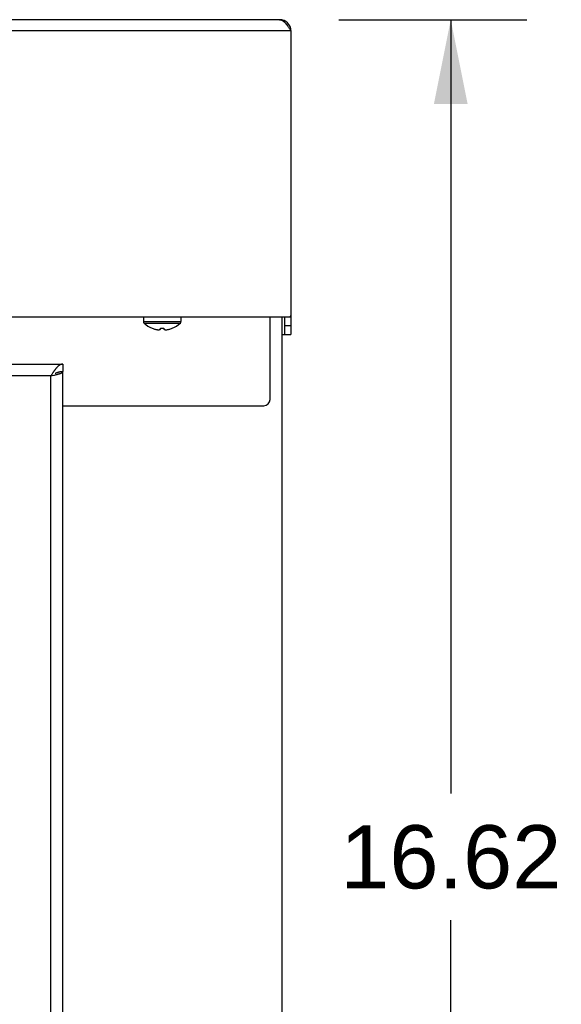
# Model space of a CAD drawing. Header units: inches. Extents: x 0 to 142, y 0 to 92.
# Tile 27 of 65: x 57 to 62, y 42 to 52. Entities that reach past the tile are written whole.
import ezdxf

# ---------------------------------------------------------------- set-up
doc = ezdxf.new("R2010")
doc.units = ezdxf.units.IN
doc.header["$LTSCALE"] = 7.824912
doc.header["$MEASUREMENT"] = 0
doc.layers.get('0').update_dxf_attribs({"linetype": 'CONTINUOUS'})
doc.layers.add('BODY_1PC', color=7, linetype='CONTINUOUS')
doc.styles.get("Standard").update_dxf_attribs({"font": 'arial.ttf'})
doc.dimstyles.new('DIMSTYLE_3', dxfattribs={"dimtxt": 0.627667, "dimasz": 0.836889, "dimexe": 0.09, "dimexo": 0.07, "dimgap": 0.0375, "dimtad": 0, "dimtih": 1, "dimtoh": 1, "dimzin": 4, "dimdsep": 46, "dimtxsty": 'Standard', "dimblk": '_FILLED', "dimblk1": '_FILLED', "dimblk2": '_FILLED', "dimcen": 0.09, "dimazin": 1, "dimtfac": 1, "dimtdec": 3, "dimtofl": 0, "dimtmove": 0, "dimatfit": 3, "dimldrblk": '_FILLED', "dimfxl": 1, "dimtolj": 1, "dimtzin": 4, "dimarcsym": 0})

# ---------------------------------------------------------------- blocks, each defined once
blk = doc.blocks.new('_FILLED')
at = {"color": 0, "linetype": 'ByBlock'}
blk.add_solid([(0, 0), (-1, 0.2), (-1, -0.2)], dxfattribs=at)
blk = doc.blocks.new('*D25')
at = {"layer": 'BODY_1PC', "color": 2, "linetype": 'Continuous'}
for p, q in [((60.0272, 52.1001), (61.893, 52.1001)), ((61.1398, 52.1001), (61.1398, 44.4178)), ((61.1398, 35.4801), (61.1398, 43.1624)), ((58.6292, 35.4801), (61.893, 35.4801))]:
    blk.add_line(p, q, dxfattribs=at)
at = {"layer": 'BODY_1PC', "color": 2, "linetype": 'Continuous', "xscale": 0.8368889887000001, "yscale": 0.8368889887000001, "zscale": 0.8368889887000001}
for p, rotation in [((61.1398, 52.1001), 90), ((61.1398, 35.4801), 270)]:
    blk.add_blockref('_FILLED', p, dxfattribs=dict(at, rotation=rotation))
at = {"layer": 'BODY_1PC', "color": 2, "linetype": 'Continuous', "insert": (61.1398, 44.1039), "char_height": 0.62767, "width": 2.193334, "attachment_point": 2, "line_spacing_factor": 0.9}
blk.add_mtext('16.62', dxfattribs=at)

msp = doc.modelspace()

# ---------------------------------------------------------------- linework, layer by layer
at = {"color": 3, "linetype": 'Continuous'}
for p, q in [((59.4414, 52.1001), (34.1104, 52.1001)), ((59.5231, 52.0342), (59.5262, 52.0298)), ((59.5262, 52.0298), (59.5292, 52.0254)), ((59.5292, 52.0254), (59.5322, 52.0209)), ((59.5322, 52.0209), (59.5353, 52.0163)), ((59.5353, 52.0163), (59.5383, 52.0117)), ((59.5383, 52.0117), (59.5413, 52.007)), ((59.5413, 52.007), (59.5458, 52)), ((59.5458, 52), (59.5534, 51.9881)), ((59.5534, 51.9881), (33.9984, 51.9881)), ((59.5534, 51.9881), (59.5534, 48.9751)), ((34.0134, 49.1501), (59.5384, 49.1501)), ((59.3464, 48.3296), (59.3464, 49.1501)), ((59.4634, 49.1501), (59.4634, 5.1001)), ((34.2134, 48.6811), (57.2884, 48.6811)), ((57.1844, 48.5844), (57.1801, 48.5777)), ((57.1887, 48.5911), (57.1844, 48.5844)), ((57.2234, 48.5764), (57.229, 48.5778)), ((57.229, 48.5778), (57.2344, 48.5793)), ((57.2884, 5.4251), (57.2884, 48.6061)), ((57.1714, 48.5641), (34.3304, 48.5641)), ((57.1801, 48.5777), (57.1714, 48.5641)), ((57.1714, 48.5641), (57.1841, 48.567)), ((57.1714, 5.4671), (57.1714, 48.5641)), ((57.1841, 48.567), (57.1997, 48.5706)), ((57.1997, 48.5706), (57.2088, 48.5728)), ((57.2088, 48.5728), (57.2176, 48.575)), ((57.2176, 48.575), (57.2234, 48.5764)), ((57.2884, 48.2671), (59.2839, 48.2671))]:
    msp.add_line(p, q, dxfattribs=at)
at = {"color": 7, "linetype": 'Continuous'}
for p, q in [((59.5574, 50.2281), (59.5534, 50.2281)), ((59.5574, 49.9721), (59.5574, 50.2281)), ((59.5574, 49.9721), (59.5534, 49.9721)), ((58.0894, 49.1501), (58.0894, 49.1035)), ((58.0894, 49.1035), (58.4624, 49.1035)), ((58.0956, 49.089), (58.4562, 49.089)), ((58.4624, 49.1501), (58.4624, 49.1035)), ((59.4934, 48.9751), (59.4934, 49.1501)), ((59.5384, 49.1501), (59.5534, 49.1501)), ((58.1764, 49.0367), (58.1766, 49.0371)), ((58.1766, 49.0371), (58.1776, 49.0367)), ((58.216, 49.0249), (58.2204, 49.0241)), ((58.2204, 49.0241), (58.2247, 49.0234)), ((58.2247, 49.0234), (58.2288, 49.0229)), ((58.2288, 49.0229), (58.2329, 49.0224)), ((58.2329, 49.0224), (58.2369, 49.0221)), ((58.2369, 49.0221), (58.241, 49.0218)), ((58.2604, 49.0367), (58.2605, 49.0371)), ((58.2604, 49.0267), (58.2604, 49.0367)), ((58.2914, 49.0371), (58.2914, 49.0367)), ((58.2914, 49.0367), (58.2914, 49.0267)), ((58.3108, 49.0218), (58.3149, 49.0221)), ((58.3149, 49.0221), (58.3189, 49.0224)), ((58.3189, 49.0224), (58.323, 49.0229)), ((58.323, 49.0229), (58.3272, 49.0234)), ((58.3272, 49.0234), (58.3314, 49.0241)), ((58.3314, 49.0241), (58.3357, 49.0248)), ((58.3742, 49.0367), (58.3752, 49.0371)), ((58.3752, 49.0371), (58.3754, 49.0367)), ((59.4634, 48.9751), (59.5534, 48.9751)), ((59.4934, 49.0651), (59.5534, 49.0651)), ((59.5534, 49.0601), (59.4934, 49.0601)), ((57.2884, 48.6811), (57.2884, 48.6061))]:
    msp.add_line(p, q, dxfattribs=at)
at = {"color": 3, "linetype": 'Continuous'}
for points in [[(59.4414, 52.1001), (59.4429, 52.1001), (59.4444, 52.1), (59.446, 52.0999), (59.4475, 52.0997), (59.449, 52.0995), (59.4505, 52.0992), (59.452, 52.0989), (59.4535, 52.0985), (59.455, 52.0981), (59.4565, 52.0976), (59.4581, 52.0971), (59.4596, 52.0965), (59.4611, 52.0959), (59.4626, 52.0952), (59.4641, 52.0945), (59.4656, 52.0937), (59.4671, 52.0929), (59.4687, 52.092), (59.4702, 52.0911), (59.4717, 52.0901), (59.4732, 52.0891), (59.4747, 52.0881), (59.4762, 52.087), (59.4777, 52.0859), (59.4793, 52.0847), (59.4808, 52.0835), (59.4823, 52.0822), (59.4838, 52.0809), (59.4853, 52.0795), (59.4868, 52.0781), (59.4883, 52.0767), (59.4898, 52.0752), (59.4914, 52.0737), (59.4929, 52.0722), (59.4944, 52.0706), (59.4959, 52.0689), (59.4974, 52.0673), (59.4989, 52.0656), (59.5004, 52.0639), (59.502, 52.0621), (59.5035, 52.0603), (59.505, 52.0584), (59.5065, 52.0566), (59.508, 52.0547), (59.5095, 52.0528), (59.511, 52.0508), (59.5126, 52.0488), (59.5141, 52.0468), (59.5156, 52.0448), (59.5171, 52.0427), (59.5186, 52.0406), (59.5201, 52.0385), (59.5216, 52.0364), (59.5231, 52.0342)], [(57.2884, 48.6811), (57.2862, 48.681), (57.2841, 48.6809), (57.2819, 48.6806), (57.2797, 48.6803), (57.2776, 48.6799), (57.2754, 48.6793), (57.2732, 48.6787), (57.2711, 48.6779), (57.2689, 48.6771), (57.2668, 48.6762), (57.2646, 48.6752), (57.2624, 48.674), (57.2603, 48.6728), (57.2581, 48.6715), (57.2559, 48.6701), (57.2538, 48.6686), (57.2516, 48.6671), (57.2494, 48.6654), (57.2472, 48.6637), (57.2451, 48.6618), (57.2429, 48.6599), (57.2407, 48.6579), (57.2386, 48.6559), (57.2364, 48.6537), (57.2342, 48.6515), (57.2321, 48.6492), (57.2299, 48.6468), (57.2277, 48.6444), (57.2256, 48.6419), (57.2234, 48.6393), (57.2212, 48.6367), (57.2191, 48.634), (57.2169, 48.6312), (57.2147, 48.6284), (57.2126, 48.6255), (57.2104, 48.6226), (57.2082, 48.6196), (57.2061, 48.6166), (57.2039, 48.6135), (57.2017, 48.6104), (57.1996, 48.6073)], [(57.1996, 48.6073), (57.1974, 48.6041), (57.1952, 48.6009), (57.1931, 48.5976), (57.1887, 48.5911)], [(57.2344, 48.5793), (57.2371, 48.58), (57.2397, 48.5807), (57.2422, 48.5815), (57.2447, 48.5822), (57.2472, 48.5829), (57.2495, 48.5836), (57.2519, 48.5844), (57.2541, 48.5851), (57.2564, 48.5858), (57.2585, 48.5865), (57.2606, 48.5873), (57.2626, 48.588), (57.2646, 48.5887), (57.2664, 48.5894), (57.2683, 48.5902), (57.27, 48.5909), (57.2717, 48.5916), (57.2733, 48.5923), (57.2748, 48.5931), (57.2762, 48.5938), (57.2776, 48.5945), (57.2789, 48.5952), (57.2801, 48.596), (57.2812, 48.5967), (57.2823, 48.5974), (57.2833, 48.5981), (57.2842, 48.5988), (57.285, 48.5996), (57.2857, 48.6003), (57.2863, 48.601), (57.2869, 48.6017), (57.2873, 48.6025), (57.2877, 48.6032), (57.288, 48.6039), (57.2882, 48.6046), (57.2884, 48.6054), (57.2884, 48.6061)]]:
    msp.add_lwpolyline(points, dxfattribs=at)
at = {"color": 7, "linetype": 'Continuous'}
for points in [[(58.2074, 49.0267), (58.2117, 49.0257), (58.216, 49.0249)], [(58.241, 49.0218), (58.2442, 49.0222), (58.2475, 49.0228), (58.2507, 49.0235), (58.254, 49.0244), (58.2572, 49.0255), (58.2604, 49.0267)], [(58.2605, 49.0371), (58.2656, 49.0369), (58.2707, 49.0368), (58.2759, 49.0367), (58.2811, 49.0368), (58.2862, 49.0369), (58.2914, 49.0371)], [(58.2914, 49.0267), (58.2946, 49.0255), (58.2979, 49.0244), (58.3011, 49.0235), (58.3044, 49.0228), (58.3076, 49.0222), (58.3108, 49.0218)], [(58.3357, 49.0248), (58.3399, 49.0257), (58.3444, 49.0267)], [(57.2884, 48.6061), (57.2862, 48.6061), (57.2841, 48.606), (57.2819, 48.6059), (57.2797, 48.6058), (57.2776, 48.6056), (57.2754, 48.6055), (57.2732, 48.6052), (57.2711, 48.605), (57.2689, 48.6047), (57.2668, 48.6043), (57.2646, 48.604), (57.2624, 48.6036), (57.2603, 48.6031), (57.2581, 48.6027), (57.2559, 48.6022), (57.2538, 48.6016), (57.2516, 48.6011), (57.2494, 48.6005), (57.2472, 48.5998), (57.2451, 48.5992), (57.2429, 48.5985), (57.2407, 48.5978), (57.2386, 48.597), (57.2364, 48.5963), (57.2342, 48.5955), (57.2321, 48.5946), (57.2299, 48.5938), (57.2277, 48.5929), (57.2256, 48.592), (57.2234, 48.5911), (57.2212, 48.5901), (57.2191, 48.5892), (57.2169, 48.5882), (57.2147, 48.5872), (57.2134, 48.5865)]]:
    msp.add_lwpolyline(points, dxfattribs=at)
at = {"color": 3, "linetype": 'Continuous'}
for centre, radius, start, end in [((59.4414, 51.9881), 0.112, 0, 90), ((59.5384, 49.1651), 0.015, 270, 360), ((59.2839, 48.3296), 0.0625, 270, 360)]:
    msp.add_arc(centre, radius, start, end, dxfattribs=at)
at = {"color": 7, "linetype": 'Continuous'}
for centre, radius, start, end in [((58.1094, 49.1035), 0.02, 180, 226.4862), ((58.2759, 49.2789), 0.2618, 226.4862, 247.66431), ((58.2759, 49.2789), 0.2618, 292.33569, 313.5138), ((58.4424, 49.1035), 0.02, 313.5138, 360), ((58.2759, 49.2789), 0.2614, 247.91062, 254.80589), ((58.2759, 49.2789), 0.2614, 285.19411, 292.08938)]:
    msp.add_arc(centre, radius, start, end, dxfattribs=at)

# ---------------------------------------------------------------- dimensions: what is measured, and where the dimension line sits
at = {"layer": 'BODY_1PC', "color": 2, "linetype": 'Continuous'}
dim = msp.add_linear_dim(base=(61.1398, 35.4801), p1=(59.9572, 52.1001), p2=(58.5592, 35.4801), angle=270, dimstyle='DIMSTYLE_3', dxfattribs=at)
dim.commit()
dim.dimension.update_dxf_attribs({"geometry": '*D25', "text_midpoint": (61.163, 43.7866), "dimtype": 160})

doc.saveas('drawing.dxf')
